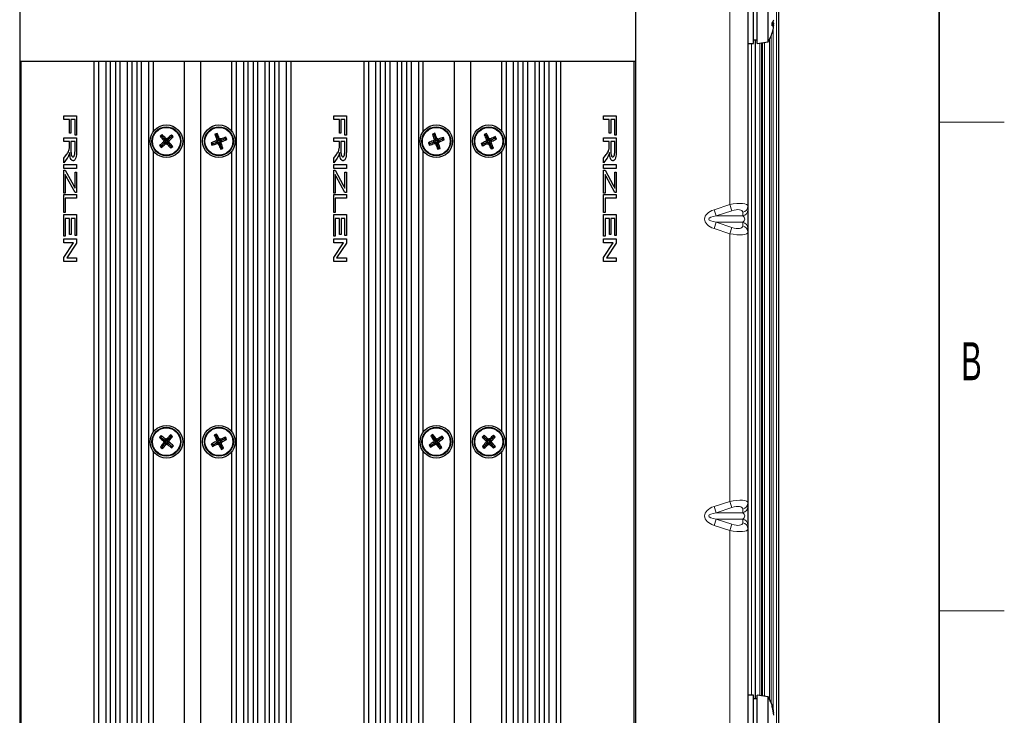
# Model space of a CAD drawing. Header units: millimetres. Extents: x 5 to 418, y 2 to 292.
# Tile 60 of 61: x 323 to 414, y 183 to 247. Entities that reach past the tile are written whole.
import ezdxf

# ---------------------------------------------------------------- set-up
doc = ezdxf.new("R2010")
doc.units = ezdxf.units.MM
doc.layers.add('SLD-0', color=7, linetype='Continuous')
doc.styles.add('SLDTEXTSTYLE1', font='TXT', dxfattribs={"width": 0.605})

msp = doc.modelspace()

# ---------------------------------------------------------------- linework, layer by layer
at = {"color": 7, "linetype": 'Continuous', "lineweight": 18}
for p, q in [((388.737, 261.1695), (388.737, 229.6801)), ((393.05, 95.1896), (393.05, 251.8361)), ((393.2166, 251.8361), (393.2166, 95.1896)), ((392.7285, 246.5489), (392.7285, 246.4567)), ((392.7285, 245.7914), (392.7285, 183.2157)), ((391.9214, 244.6113), (391.9214, 184.3943)), ((392.386, 184.1401), (392.386, 244.8655)), ((392.5525, 245.2166), (392.5525, 183.789)), ((392.5621, 183.765), (392.5621, 245.2406)), ((390.737, 184.5028), (390.737, 244.5028)), ((391.5034, 184.464), (391.5034, 244.5416)), ((391.6701, 244.5694), (391.6701, 184.4362)), ((391.737, 184.425), (391.737, 244.5806)), ((391.7372, 244.5806), (391.7372, 184.425)), ((391.755, 184.422), (391.755, 244.5836)), ((387.2936, 229.2022), (388.737, 229.6801)), ((388.9282, 229.1028), (388.737, 229.6801)), ((387.4848, 228.6248), (387.2936, 229.2022)), ((388.9282, 229.1028), (387.4848, 228.6248)), ((387.4848, 228.6248), (389.9282, 228.6248)), ((389.9282, 228.6248), (389.9282, 228.961)), ((387.2936, 227.4701), (387.4848, 228.0475)), ((388.737, 226.9921), (387.2936, 227.4701)), ((387.4848, 228.0475), (388.9282, 227.5695)), ((387.4848, 228.0475), (389.9282, 228.0475)), ((388.737, 226.9921), (388.9282, 227.5695)), ((389.9282, 227.7112), (389.9282, 228.0475)), ((388.737, 226.9921), (388.737, 202.3468)), ((387.2936, 201.8688), (388.737, 202.3468)), ((388.9282, 201.7695), (388.737, 202.3468)), ((387.4848, 201.2915), (387.2936, 201.8688)), ((388.9282, 201.7695), (387.4848, 201.2915)), ((387.4848, 201.2915), (389.9282, 201.2915)), ((389.9282, 201.2915), (389.9282, 201.6277)), ((387.2936, 200.1368), (387.4848, 200.7141)), ((387.4848, 200.7141), (388.9282, 200.2361)), ((387.4848, 200.7141), (389.9282, 200.7141)), ((388.737, 199.6588), (388.9282, 200.2361)), ((389.9282, 200.3779), (389.9282, 200.7141)), ((388.737, 199.6588), (387.2936, 200.1368)), ((388.737, 199.6588), (388.737, 175.0135))]:
    msp.add_line(p, q, dxfattribs=at)
at = {"color": 7, "linetype": 'Continuous', "lineweight": 25}
for p, q in [((390.4037, 261.1695), (390.4037, 229.5384)), ((323.4037, 260.5028), (323.4037, 86.8361)), ((380.0704, 260.5028), (380.0704, 86.8361)), ((393.237, 251.8361), (393.237, 95.1692)), ((390.937, 246.0675), (390.937, 248.5028)), ((391.2704, 246.0675), (391.2704, 248.5028)), ((392.2704, 246.1038), (392.2704, 248.3361)), ((390.937, 244.5028), (390.937, 246.0675)), ((391.2704, 244.5028), (391.2704, 246.0675)), ((392.2704, 244.6695), (392.2704, 246.1038)), ((392.6367, 246.324), (392.784, 246.3062)), ((392.6367, 246.2213), (392.784, 246.1934)), ((390.937, 244.8361), (391.2704, 244.8361)), ((391.0704, 244.8361), (391.0704, 184.1695)), ((391.2704, 244.5028), (392.2704, 244.6695)), ((390.4037, 244.5028), (390.937, 244.5028)), ((380.0704, 242.8361), (323.4037, 242.8361)), ((323.537, 116.0028), (323.537, 242.8361)), ((330.2704, 116.0028), (330.2704, 242.8361)), ((330.6878, 117.0028), (330.6878, 242.8361)), ((331.3544, 117.0028), (331.3544, 242.8361)), ((331.7718, 116.0028), (331.7718, 242.8361)), ((332.237, 116.0028), (332.237, 242.8361)), ((332.6544, 117.0028), (332.6544, 242.8361)), ((333.3211, 117.0028), (333.3211, 242.8361)), ((333.7385, 116.0028), (333.7385, 242.8361)), ((334.2037, 116.0028), (334.2037, 242.8361)), ((334.6211, 117.0028), (334.6211, 242.8361)), ((335.2878, 117.0028), (335.2878, 242.8361)), ((335.7051, 236.4047), (335.7051, 242.8361)), ((338.5704, 116.0028), (338.5704, 242.8361)), ((340.0704, 116.0028), (340.0704, 242.8361)), ((342.9356, 236.4047), (342.9356, 242.8361)), ((343.353, 117.0028), (343.353, 242.8361)), ((344.0197, 117.0028), (344.0197, 242.8361)), ((344.437, 116.0028), (344.437, 242.8361)), ((344.9023, 116.0028), (344.9023, 242.8361)), ((345.3197, 117.0028), (345.3197, 242.8361)), ((345.9863, 117.0028), (345.9863, 242.8361)), ((346.4037, 116.0028), (346.4037, 242.8361)), ((346.8689, 116.0028), (346.8689, 242.8361)), ((347.2863, 117.0028), (347.2863, 242.8361)), ((347.953, 117.0028), (347.953, 242.8361)), ((348.3704, 116.0028), (348.3704, 242.8361)), ((355.1037, 116.0028), (355.1037, 242.8361)), ((355.5211, 117.0028), (355.5211, 242.8361)), ((356.1878, 117.0028), (356.1878, 242.8361)), ((356.6051, 116.0028), (356.6051, 242.8361)), ((357.0704, 116.0028), (357.0704, 242.8361)), ((357.4878, 117.0028), (357.4878, 242.8361)), ((358.1544, 117.0028), (358.1544, 242.8361)), ((358.5718, 116.0028), (358.5718, 242.8361)), ((359.037, 116.0028), (359.037, 242.8361)), ((359.4544, 117.0028), (359.4544, 242.8361)), ((360.1211, 117.0028), (360.1211, 242.8361)), ((360.5385, 236.4047), (360.5385, 242.8361)), ((363.4037, 116.0028), (363.4037, 242.8361)), ((364.9037, 116.0028), (364.9037, 242.8361)), ((367.7689, 236.4047), (367.7689, 242.8361)), ((368.1863, 117.0028), (368.1863, 242.8361)), ((368.853, 117.0028), (368.853, 242.8361)), ((369.2704, 116.0028), (369.2704, 242.8361)), ((369.7356, 116.0028), (369.7356, 242.8361)), ((370.153, 117.0028), (370.153, 242.8361)), ((370.8197, 117.0028), (370.8197, 242.8361)), ((371.237, 116.0028), (371.237, 242.8361)), ((371.7023, 116.0028), (371.7023, 242.8361)), ((372.1197, 117.0028), (372.1197, 242.8361)), ((372.7863, 117.0028), (372.7863, 242.8361)), ((373.2037, 116.0028), (373.2037, 242.8361)), ((379.937, 116.0028), (379.937, 242.8361)), ((327.4616, 237.8585), (328.6282, 237.8585)), ((327.4616, 237.4995), (327.4616, 237.8585)), ((327.9851, 237.4995), (327.4616, 237.4995)), ((327.9851, 236.258), (327.9851, 237.4995)), ((328.1197, 237.4995), (328.1197, 236.258)), ((328.4936, 237.4995), (328.1197, 237.4995)), ((328.4936, 236.0636), (328.4936, 237.4995)), ((328.6282, 237.8585), (328.6282, 236.0636)), ((352.2949, 237.8585), (353.4616, 237.8585)), ((352.2949, 237.4995), (352.2949, 237.8585)), ((352.8184, 237.4995), (352.2949, 237.4995)), ((352.8184, 236.258), (352.8184, 237.4995)), ((352.953, 237.4995), (352.953, 236.258)), ((353.3269, 237.4995), (352.953, 237.4995)), ((353.3269, 236.0636), (353.3269, 237.4995)), ((353.4616, 237.8585), (353.4616, 236.0636)), ((377.1282, 237.8585), (378.2949, 237.8585)), ((377.1282, 237.4995), (377.1282, 237.8585)), ((377.6517, 237.4995), (377.1282, 237.4995)), ((377.6517, 236.258), (377.6517, 237.4995)), ((377.7863, 237.4995), (377.7863, 236.258)), ((378.1603, 237.4995), (377.7863, 237.4995)), ((378.1603, 236.0636), (378.1603, 237.4995)), ((378.2949, 237.8585), (378.2949, 236.0636)), ((327.4616, 235.8333), (328.6282, 235.8333)), ((327.4616, 235.4743), (327.4616, 235.8333)), ((328.1197, 236.258), (327.9851, 236.258)), ((328.6282, 236.0636), (328.4936, 236.0636)), ((328.6282, 235.8333), (328.6282, 234.6514)), ((336.4917, 235.9616), (336.3265, 235.9705)), ((336.4917, 235.9616), (336.5006, 236.1268)), ((336.4917, 235.9616), (336.7486, 235.6755)), ((336.7486, 235.6755), (336.6353, 235.6058)), ((336.7486, 235.6755), (336.8301, 235.7807)), ((336.7623, 235.6603), (336.7486, 235.6755)), ((336.7623, 235.6603), (336.822, 235.5072)), ((336.9081, 235.5846), (336.7623, 235.6603)), ((336.9081, 235.5846), (336.9163, 235.7369)), ((337.0612, 235.6442), (336.9081, 235.5846)), ((336.9855, 235.4984), (337.0612, 235.6442)), ((337.0764, 235.6579), (337.0067, 235.7712)), ((337.0612, 235.6442), (337.0764, 235.6579)), ((337.3625, 235.9148), (337.0764, 235.6579)), ((337.0764, 235.6579), (337.1816, 235.5764)), ((337.3625, 235.9148), (337.3714, 236.08)), ((337.3625, 235.9148), (337.5277, 235.906)), ((341.5156, 236.0783), (341.3644, 236.1455)), ((341.5156, 236.0783), (341.5828, 236.2295)), ((341.5156, 236.0783), (341.6537, 235.7195)), ((341.6622, 235.536), (341.5228, 235.598)), ((341.6537, 235.7195), (341.5229, 235.6947)), ((341.6537, 235.7195), (341.7673, 235.7887)), ((341.661, 235.7004), (341.6537, 235.7195)), ((341.7703, 235.5776), (341.661, 235.7004)), ((341.661, 235.7004), (341.6622, 235.536)), ((341.7703, 235.5776), (341.8322, 235.717)), ((341.9346, 235.5788), (341.7703, 235.5776)), ((341.8119, 235.4696), (341.9346, 235.5788)), ((341.9537, 235.5862), (341.9289, 235.7169)), ((341.9346, 235.5788), (341.9537, 235.5862)), ((342.3126, 235.7243), (341.9537, 235.5862)), ((341.9537, 235.5862), (342.023, 235.4725)), ((342.3126, 235.7243), (342.3797, 235.8754)), ((342.3126, 235.7243), (342.4638, 235.6571)), ((352.2949, 235.8333), (353.4616, 235.8333)), ((352.2949, 235.4743), (352.2949, 235.8333)), ((352.953, 236.258), (352.8184, 236.258)), ((353.4616, 236.0636), (353.3269, 236.0636)), ((353.4616, 235.8333), (353.4616, 234.6514)), ((361.5332, 236.0848), (361.3841, 236.1565)), ((361.6633, 235.5383), (361.5258, 235.6044)), ((361.6603, 235.7219), (361.5288, 235.7011)), ((361.5332, 236.0848), (361.6049, 236.2339)), ((361.5332, 236.0848), (361.6603, 235.7219)), ((361.6603, 235.7219), (361.776, 235.7877)), ((361.6671, 235.7026), (361.6603, 235.7219)), ((361.6671, 235.7026), (361.6633, 235.5383)), ((361.7725, 235.5766), (361.6671, 235.7026)), ((361.7725, 235.5766), (361.8387, 235.714)), ((361.9368, 235.5728), (361.7725, 235.5766)), ((361.8108, 235.4673), (361.9368, 235.5728)), ((361.9561, 235.5795), (361.9353, 235.711)), ((361.9368, 235.5728), (361.9561, 235.5795)), ((362.319, 235.7067), (361.9561, 235.5795)), ((361.9561, 235.5795), (362.0219, 235.4638)), ((362.319, 235.7067), (362.3908, 235.8557)), ((362.319, 235.7067), (362.4681, 235.6349)), ((366.298, 236.0561), (366.1414, 236.1094)), ((366.298, 236.0561), (366.3513, 236.2127)), ((366.298, 236.0561), (366.4679, 235.7111)), ((366.4679, 235.7111), (366.3399, 235.6746)), ((366.4929, 235.5292), (366.3485, 235.5783)), ((366.4679, 235.7111), (366.5748, 235.7903)), ((366.4769, 235.6927), (366.4679, 235.7111)), ((366.5968, 235.5803), (366.4769, 235.6927)), ((366.4769, 235.6927), (366.4929, 235.5292)), ((366.5968, 235.5803), (366.6459, 235.7247)), ((366.7603, 235.5963), (366.5968, 235.5803)), ((366.6479, 235.4764), (366.7603, 235.5963)), ((366.7787, 235.6053), (366.7422, 235.7333)), ((366.7603, 235.5963), (366.7787, 235.6053)), ((367.1237, 235.7751), (366.7787, 235.6053)), ((366.7787, 235.6053), (366.8579, 235.4984)), ((367.1237, 235.7751), (367.1769, 235.9317)), ((367.1237, 235.7751), (367.2803, 235.7218)), ((377.1282, 235.8333), (378.2949, 235.8333)), ((377.1282, 235.4743), (377.1282, 235.8333)), ((377.7863, 236.258), (377.6517, 236.258)), ((378.2949, 236.0636), (378.1603, 236.0636)), ((378.2949, 235.8333), (378.2949, 234.6514)), ((327.9851, 235.4743), (327.4616, 235.4743)), ((327.9851, 235.0683), (327.9851, 235.4743)), ((328.1197, 235.4743), (328.1197, 234.7218)), ((328.4936, 235.4743), (328.1197, 235.4743)), ((328.4936, 234.6369), (328.4936, 235.4743)), ((336.4449, 235.0908), (336.2797, 235.0996)), ((336.4449, 235.0908), (336.436, 234.9256)), ((336.4449, 235.0908), (336.731, 235.3477)), ((336.731, 235.3477), (336.6258, 235.4292)), ((336.822, 235.5072), (336.6696, 235.5154)), ((336.7462, 235.3614), (336.731, 235.3477)), ((336.731, 235.3477), (336.8007, 235.2343)), ((336.822, 235.5072), (336.7462, 235.3614)), ((336.7462, 235.3614), (336.8993, 235.421)), ((336.8993, 235.421), (336.8911, 235.2687)), ((336.8993, 235.421), (337.0451, 235.3453)), ((337.0588, 235.3301), (336.9773, 235.2249)), ((336.9855, 235.4984), (337.1378, 235.4902)), ((337.0451, 235.3453), (336.9855, 235.4984)), ((337.0451, 235.3453), (337.0588, 235.3301)), ((337.0588, 235.3301), (337.1722, 235.3998)), ((337.3157, 235.044), (337.0588, 235.3301)), ((337.3157, 235.044), (337.3069, 234.8788)), ((337.3157, 235.044), (337.4809, 235.0351)), ((341.1615, 235.2813), (341.0103, 235.3485)), ((341.1615, 235.2813), (341.0943, 235.1302)), ((341.1615, 235.2813), (341.5204, 235.4194)), ((341.5204, 235.4194), (341.4511, 235.5331)), ((341.5395, 235.4268), (341.5204, 235.4194)), ((341.5204, 235.4194), (341.5452, 235.2887)), ((341.6622, 235.536), (341.5395, 235.4268)), ((341.5395, 235.4268), (341.7038, 235.428)), ((341.7038, 235.428), (341.6419, 235.2886)), ((341.7038, 235.428), (341.8131, 235.3052)), ((341.8204, 235.2861), (341.7068, 235.2169)), ((341.8131, 235.3052), (341.8119, 235.4696)), ((341.8119, 235.4696), (341.9513, 235.4076)), ((341.8131, 235.3052), (341.8204, 235.2861)), ((341.8204, 235.2861), (341.9512, 235.3109)), ((341.9585, 234.9273), (341.8204, 235.2861)), ((341.9585, 234.9273), (341.8913, 234.7761)), ((341.9585, 234.9273), (342.1097, 234.8601)), ((352.8184, 235.4743), (352.2949, 235.4743)), ((352.8184, 235.0683), (352.8184, 235.4743)), ((352.953, 235.4743), (352.953, 234.7218)), ((353.3269, 235.4743), (352.953, 235.4743)), ((353.3269, 234.6369), (353.3269, 235.4743)), ((361.1551, 235.2989), (361.006, 235.3707)), ((361.1551, 235.2989), (361.0833, 235.1499)), ((361.1551, 235.2989), (361.518, 235.426)), ((361.518, 235.426), (361.4522, 235.5417)), ((361.5373, 235.4328), (361.518, 235.426)), ((361.518, 235.426), (361.5388, 235.2946)), ((361.6633, 235.5383), (361.5373, 235.4328)), ((361.5373, 235.4328), (361.7015, 235.429)), ((361.7015, 235.429), (361.6354, 235.2916)), ((361.8138, 235.2837), (361.6981, 235.2179)), ((361.7015, 235.429), (361.807, 235.303)), ((361.807, 235.303), (361.8108, 235.4673)), ((361.807, 235.303), (361.8138, 235.2837)), ((361.8108, 235.4673), (361.9483, 235.4012)), ((361.8138, 235.2837), (361.9452, 235.3045)), ((361.9409, 234.9208), (361.8138, 235.2837)), ((361.9409, 234.9208), (361.8692, 234.7717)), ((361.9409, 234.9208), (362.09, 234.8491)), ((366.0171, 235.2305), (365.8605, 235.2838)), ((366.0171, 235.2305), (365.9638, 235.0739)), ((366.0171, 235.2305), (366.3621, 235.4003)), ((366.3621, 235.4003), (366.2829, 235.5072)), ((366.3805, 235.4093), (366.3621, 235.4003)), ((366.3621, 235.4003), (366.3985, 235.2723)), ((366.4929, 235.5292), (366.3805, 235.4093)), ((366.3805, 235.4093), (366.544, 235.4253)), ((366.544, 235.4253), (366.4949, 235.2809)), ((366.544, 235.4253), (366.6639, 235.3129)), ((366.6729, 235.2945), (366.5659, 235.2153)), ((366.6479, 235.4764), (366.7923, 235.4273)), ((366.6639, 235.3129), (366.6479, 235.4764)), ((366.6639, 235.3129), (366.6729, 235.2945)), ((366.6729, 235.2945), (366.8009, 235.331)), ((366.8427, 234.9495), (366.6729, 235.2945)), ((366.8427, 234.9495), (366.7894, 234.7929)), ((366.8427, 234.9495), (366.9993, 234.8962)), ((377.6517, 235.4743), (377.1282, 235.4743)), ((377.6517, 235.0683), (377.6517, 235.4743)), ((377.7863, 235.4743), (377.7863, 234.7218)), ((378.1603, 235.4743), (377.7863, 235.4743)), ((378.1603, 234.6369), (378.1603, 235.4743)), ((327.4616, 233.9332), (327.7079, 234.2833)), ((327.7836, 233.9608), (327.4616, 233.5107)), ((327.4616, 233.5107), (327.4616, 233.9332)), ((335.7051, 208.738), (335.7051, 234.6009)), ((342.9356, 208.738), (342.9356, 234.6009)), ((352.2949, 233.9332), (352.5412, 234.2833)), ((352.6169, 233.9608), (352.2949, 233.5107)), ((352.2949, 233.5107), (352.2949, 233.9332)), ((360.5385, 208.738), (360.5385, 234.6009)), ((367.7689, 208.738), (367.7689, 234.6009)), ((377.1282, 233.9332), (377.3746, 234.2833)), ((377.4503, 233.9608), (377.1282, 233.5107)), ((377.1282, 233.5107), (377.1282, 233.9332)), ((327.4616, 233.3593), (328.6282, 233.3593)), ((327.4616, 233.0004), (327.4616, 233.3593)), ((328.6282, 233.0004), (327.4616, 233.0004)), ((328.6282, 233.3593), (328.6282, 233.0004)), ((352.2949, 233.3593), (353.4616, 233.3593)), ((352.2949, 233.0004), (352.2949, 233.3593)), ((353.4616, 233.0004), (352.2949, 233.0004)), ((353.4616, 233.3593), (353.4616, 233.0004)), ((377.1282, 233.3593), (378.2949, 233.3593)), ((377.1282, 233.0004), (377.1282, 233.3593)), ((378.2949, 233.0004), (377.1282, 233.0004)), ((378.2949, 233.3593), (378.2949, 233.0004)), ((327.4616, 232.8298), (327.6018, 232.8298)), ((327.4616, 230.7209), (327.4616, 232.8298)), ((327.5962, 232.429), (327.5962, 230.7209)), ((327.685, 232.2657), (327.5962, 232.429)), ((327.6018, 232.8298), (328.345, 231.4645)), ((328.4936, 230.7807), (327.685, 232.2657)), ((328.4936, 232.6653), (328.6282, 232.6653)), ((328.4936, 231.1913), (328.4936, 232.6653)), ((328.6282, 232.6653), (328.6282, 230.7807)), ((352.2949, 232.8298), (352.4351, 232.8298)), ((352.2949, 230.7209), (352.2949, 232.8298)), ((352.4295, 232.429), (352.4295, 230.7209)), ((352.5183, 232.2657), (352.4295, 232.429)), ((352.4351, 232.8298), (353.1783, 231.4645)), ((353.3269, 230.7807), (352.5183, 232.2657)), ((353.3269, 232.6653), (353.4616, 232.6653)), ((353.3269, 231.1913), (353.3269, 232.6653)), ((353.4616, 232.6653), (353.4616, 230.7807)), ((377.1282, 232.8298), (377.2685, 232.8298)), ((377.1282, 230.7209), (377.1282, 232.8298)), ((377.2628, 232.429), (377.2628, 230.7209)), ((377.3517, 232.2657), (377.2628, 232.429)), ((377.2685, 232.8298), (378.0116, 231.4645)), ((378.1603, 230.7807), (377.3517, 232.2657)), ((378.1603, 232.6653), (378.2949, 232.6653)), ((378.1603, 231.1913), (378.1603, 232.6653)), ((378.2949, 232.6653), (378.2949, 230.7807)), ((327.5962, 230.7209), (327.4616, 230.7209)), ((327.4616, 230.6102), (328.6282, 230.6102)), ((327.4616, 228.935), (327.4616, 230.6102)), ((327.5962, 230.2512), (327.5962, 228.935)), ((328.6282, 230.2512), (327.5962, 230.2512)), ((328.6282, 230.7807), (328.4936, 230.7807)), ((328.6282, 230.6102), (328.6282, 230.2512)), ((352.4295, 230.7209), (352.2949, 230.7209)), ((352.2949, 230.6102), (353.4616, 230.6102)), ((352.2949, 228.935), (352.2949, 230.6102)), ((352.4295, 230.2512), (352.4295, 228.935)), ((353.4616, 230.2512), (352.4295, 230.2512)), ((353.4616, 230.7807), (353.3269, 230.7807)), ((353.4616, 230.6102), (353.4616, 230.2512)), ((377.2628, 230.7209), (377.1282, 230.7209)), ((377.1282, 230.6102), (378.2949, 230.6102)), ((377.1282, 228.935), (377.1282, 230.6102)), ((377.2628, 230.2512), (377.2628, 228.935)), ((378.2949, 230.2512), (377.2628, 230.2512)), ((378.2949, 230.7807), (378.1603, 230.7807)), ((378.2949, 230.6102), (378.2949, 230.2512)), ((390.4037, 229.5384), (390.4037, 229.2022)), ((327.5962, 228.935), (327.4616, 228.935)), ((327.4616, 228.7495), (328.6282, 228.7495)), ((327.4616, 226.7602), (327.4616, 228.7495)), ((327.5962, 228.3905), (327.5962, 226.7602)), ((328, 228.3905), (327.5962, 228.3905)), ((328, 226.9247), (328, 228.3905)), ((328.1346, 228.3905), (328.1346, 226.9247)), ((328.4936, 228.3905), (328.1346, 228.3905)), ((328.4936, 226.82), (328.4936, 228.3905)), ((328.6282, 228.7495), (328.6282, 226.82)), ((352.4295, 228.935), (352.2949, 228.935)), ((352.2949, 228.7495), (353.4616, 228.7495)), ((352.2949, 226.7602), (352.2949, 228.7495)), ((352.4295, 228.3905), (352.4295, 226.7602)), ((352.8334, 228.3905), (352.4295, 228.3905)), ((352.8334, 226.9247), (352.8334, 228.3905)), ((352.968, 228.3905), (352.968, 226.9247)), ((353.3269, 228.3905), (352.968, 228.3905)), ((353.3269, 226.82), (353.3269, 228.3905)), ((353.4616, 228.7495), (353.4616, 226.82)), ((377.2628, 228.935), (377.1282, 228.935)), ((377.1282, 228.7495), (378.2949, 228.7495)), ((377.1282, 226.7602), (377.1282, 228.7495)), ((377.2628, 228.3905), (377.2628, 226.7602)), ((377.6667, 228.3905), (377.2628, 228.3905)), ((377.6667, 226.9247), (377.6667, 228.3905)), ((377.8013, 228.3905), (377.8013, 226.9247)), ((378.1603, 228.3905), (377.8013, 228.3905)), ((378.1603, 226.82), (378.1603, 228.3905)), ((378.2949, 228.7495), (378.2949, 226.82)), ((390.4037, 229.2022), (390.4037, 227.4701)), ((390.4037, 227.4701), (390.4037, 227.1339)), ((327.5962, 226.7602), (327.4616, 226.7602)), ((327.4616, 226.5149), (328.6282, 226.5149)), ((327.4616, 226.1559), (327.4616, 226.5149)), ((328.1346, 226.9247), (328, 226.9247)), ((328.6282, 226.82), (328.4936, 226.82)), ((328.6282, 226.5149), (328.6282, 226.133)), ((352.4295, 226.7602), (352.2949, 226.7602)), ((352.2949, 226.5149), (353.4616, 226.5149)), ((352.2949, 226.1559), (352.2949, 226.5149)), ((352.968, 226.9247), (352.8334, 226.9247)), ((353.4616, 226.82), (353.3269, 226.82)), ((353.4616, 226.5149), (353.4616, 226.133)), ((377.2628, 226.7602), (377.1282, 226.7602)), ((377.1282, 226.5149), (378.2949, 226.5149)), ((377.1282, 226.1559), (377.1282, 226.5149)), ((377.8013, 226.9247), (377.6667, 226.9247)), ((378.2949, 226.82), (378.1603, 226.82)), ((378.2949, 226.5149), (378.2949, 226.133)), ((390.4037, 227.1339), (390.4037, 202.205)), ((327.4616, 224.8027), (328.3548, 226.1559)), ((328.3548, 226.1559), (327.4616, 226.1559)), ((328.6282, 226.133), (327.735, 224.7798)), ((352.2949, 224.8027), (353.1881, 226.1559)), ((353.1881, 226.1559), (352.2949, 226.1559)), ((353.4616, 226.133), (352.5683, 224.7798)), ((377.1282, 224.8027), (378.0215, 226.1559)), ((378.0215, 226.1559), (377.1282, 226.1559)), ((378.2949, 226.133), (377.4017, 224.7798)), ((327.4616, 224.4209), (327.4616, 224.8027)), ((327.735, 224.7798), (328.6282, 224.7798)), ((328.6282, 224.7798), (328.6282, 224.4209)), ((352.2949, 224.4209), (352.2949, 224.8027)), ((352.5683, 224.7798), (353.4616, 224.7798)), ((353.4616, 224.7798), (353.4616, 224.4209)), ((377.1282, 224.4209), (377.1282, 224.8027)), ((377.4017, 224.7798), (378.2949, 224.7798)), ((378.2949, 224.7798), (378.2949, 224.4209)), ((328.6282, 224.4209), (327.4616, 224.4209)), ((353.4616, 224.4209), (352.2949, 224.4209)), ((378.2949, 224.4209), (377.1282, 224.4209)), ((336.4295, 208.2303), (336.4143, 208.3951)), ((337.2979, 208.3104), (337.2827, 208.4751)), ((341.4647, 208.3894), (341.3081, 208.4427)), ((341.4647, 208.3894), (341.518, 208.546)), ((341.4647, 208.3894), (341.6345, 208.0444)), ((361.3872, 208.3439), (361.2245, 208.3739)), ((361.3872, 208.3439), (361.4171, 208.5066)), ((366.1295, 208.2673), (366.1276, 208.4327)), ((367.0015, 208.277), (366.9997, 208.4424)), ((336.4295, 208.2303), (336.2648, 208.2151)), ((336.4295, 208.2303), (336.7252, 207.9845)), ((336.5095, 207.3619), (336.7553, 207.6576)), ((336.7252, 207.9845), (336.6232, 207.8991)), ((336.7553, 207.6576), (336.6394, 207.723)), ((336.8222, 207.8286), (336.6703, 207.8146)), ((336.7252, 207.9845), (336.7906, 208.1004)), ((336.7409, 207.9714), (336.7252, 207.9845)), ((336.8962, 207.9177), (336.7409, 207.9714)), ((336.7409, 207.9714), (336.8222, 207.8286)), ((336.7684, 207.6733), (336.7553, 207.6576)), ((336.7553, 207.6576), (336.8408, 207.5556)), ((336.8222, 207.8286), (336.7684, 207.6733)), ((336.7684, 207.6733), (336.9112, 207.7546)), ((336.8962, 207.9177), (336.8822, 208.0696)), ((337.039, 207.9989), (336.8962, 207.9177)), ((336.9112, 207.7546), (336.9252, 207.6027)), ((336.9112, 207.7546), (337.0665, 207.7008)), ((337.0521, 208.0146), (336.9666, 208.1167)), ((336.9852, 207.8436), (337.039, 207.9989)), ((336.9852, 207.8436), (337.1371, 207.8576)), ((337.0665, 207.7008), (336.9852, 207.8436)), ((337.0822, 207.6877), (337.0169, 207.5718)), ((337.039, 207.9989), (337.0521, 208.0146)), ((337.2979, 208.3104), (337.0521, 208.0146)), ((337.0521, 208.0146), (337.168, 207.9493)), ((337.0665, 207.7008), (337.0822, 207.6877)), ((337.0822, 207.6877), (337.1843, 207.7732)), ((337.3779, 207.4419), (337.0822, 207.6877)), ((337.2979, 208.3104), (337.4626, 208.3255)), ((341.1838, 207.5638), (341.0272, 207.6171)), ((341.1838, 207.5638), (341.1305, 207.4072)), ((341.1838, 207.5638), (341.5288, 207.7336)), ((341.5288, 207.7336), (341.4496, 207.8406)), ((341.6345, 208.0444), (341.5065, 208.008)), ((341.6595, 207.8625), (341.5151, 207.9116)), ((341.5471, 207.7426), (341.5288, 207.7336)), ((341.5288, 207.7336), (341.5652, 207.6056)), ((341.6595, 207.8625), (341.5471, 207.7426)), ((341.5471, 207.7426), (341.7107, 207.7586)), ((341.6345, 208.0444), (341.7415, 208.1236)), ((341.6436, 208.0261), (341.6345, 208.0444)), ((341.7634, 207.9136), (341.6436, 208.0261)), ((341.6436, 208.0261), (341.6595, 207.8625)), ((341.7107, 207.7586), (341.6615, 207.6142)), ((341.7107, 207.7586), (341.8305, 207.6462)), ((341.8396, 207.6278), (341.7326, 207.5486)), ((341.7634, 207.9136), (341.8126, 208.058)), ((341.927, 207.9296), (341.7634, 207.9136)), ((341.8146, 207.8098), (341.927, 207.9296)), ((341.8305, 207.6462), (341.8146, 207.8098)), ((341.8146, 207.8098), (341.959, 207.7606)), ((341.8305, 207.6462), (341.8396, 207.6278)), ((341.8396, 207.6278), (341.9676, 207.6643)), ((342.0094, 207.2829), (341.8396, 207.6278)), ((341.9453, 207.9386), (341.9089, 208.0666)), ((341.927, 207.9296), (341.9453, 207.9386)), ((342.2903, 208.1085), (341.9453, 207.9386)), ((341.9453, 207.9386), (342.0245, 207.8317)), ((342.2903, 208.1085), (342.3436, 208.2651)), ((342.2903, 208.1085), (342.4469, 208.0552)), ((361.2292, 207.4863), (361.0665, 207.5162)), ((361.2292, 207.4863), (361.1993, 207.3236)), ((361.2292, 207.4863), (361.5459, 207.7044)), ((361.3872, 208.3439), (361.6053, 208.0273)), ((361.5459, 207.7044), (361.452, 207.7987)), ((361.6053, 208.0273), (361.484, 207.9726)), ((361.6565, 207.851), (361.5065, 207.8786)), ((361.5627, 207.716), (361.5459, 207.7044)), ((361.5459, 207.7044), (361.6005, 207.5831)), ((361.6565, 207.851), (361.5627, 207.716)), ((361.5627, 207.716), (361.7222, 207.7556)), ((361.6053, 208.0273), (361.6996, 208.1212)), ((361.6169, 208.0104), (361.6053, 208.0273)), ((361.6169, 208.0104), (361.6565, 207.851)), ((361.7519, 207.9166), (361.6169, 208.0104)), ((361.7222, 207.7556), (361.6946, 207.6056)), ((361.7222, 207.7556), (361.8571, 207.6618)), ((361.7519, 207.9166), (361.7795, 208.0667)), ((361.9114, 207.9562), (361.7519, 207.9166)), ((361.8688, 207.645), (361.7745, 207.5511)), ((361.8176, 207.8213), (361.9114, 207.9562)), ((361.8571, 207.6618), (361.8176, 207.8213)), ((361.8176, 207.8213), (361.9676, 207.7937)), ((361.8571, 207.6618), (361.8688, 207.645)), ((361.8688, 207.645), (361.9901, 207.6996)), ((362.0869, 207.3283), (361.8688, 207.645)), ((361.9282, 207.9678), (361.8735, 208.0892)), ((361.9114, 207.9562), (361.9282, 207.9678)), ((362.2448, 208.186), (361.9282, 207.9678)), ((361.9282, 207.9678), (362.0221, 207.8735)), ((362.2448, 208.186), (362.2748, 208.3487)), ((362.2448, 208.186), (362.4075, 208.156)), ((366.1295, 208.2673), (365.9641, 208.2654)), ((366.1295, 208.2673), (366.4044, 207.9984)), ((366.1392, 207.3952), (366.4081, 207.6702)), ((366.4044, 207.9984), (366.2958, 207.9215)), ((366.4081, 207.6702), (366.2978, 207.7447)), ((366.4885, 207.8352), (366.336, 207.8335)), ((366.4044, 207.9984), (366.4789, 208.1087)), ((366.419, 207.9841), (366.4044, 207.9984)), ((366.4224, 207.6848), (366.4081, 207.6702)), ((366.4081, 207.6702), (366.485, 207.5616)), ((366.419, 207.9841), (366.4885, 207.8352)), ((366.5695, 207.918), (366.419, 207.9841)), ((366.4885, 207.8352), (366.4224, 207.6848)), ((366.4224, 207.6848), (366.5713, 207.7543)), ((366.5695, 207.918), (366.5678, 208.0705)), ((366.7184, 207.9875), (366.5695, 207.918)), ((366.5713, 207.7543), (366.573, 207.6017)), ((366.5713, 207.7543), (366.7217, 207.6881)), ((366.6522, 207.837), (366.7184, 207.9875)), ((366.6522, 207.837), (366.8048, 207.8388)), ((366.7217, 207.6881), (366.6522, 207.837)), ((366.7327, 208.0021), (366.6557, 208.1107)), ((366.7364, 207.6738), (366.6618, 207.5636)), ((366.7184, 207.9875), (366.7327, 208.0021)), ((366.7217, 207.6881), (366.7364, 207.6738)), ((367.0015, 208.277), (366.7327, 208.0021)), ((366.7327, 208.0021), (366.843, 207.9276)), ((366.7364, 207.6738), (366.8449, 207.7508)), ((367.0113, 207.405), (366.7364, 207.6738)), ((367.0015, 208.277), (367.1669, 208.2789)), ((335.7051, 181.0714), (335.7051, 206.9342)), ((336.5095, 207.3619), (336.3448, 207.3467)), ((336.5095, 207.3619), (336.5247, 207.1972)), ((337.3779, 207.4419), (337.5427, 207.4571)), ((337.3779, 207.4419), (337.3931, 207.2772)), ((342.0094, 207.2829), (341.9561, 207.1262)), ((342.0094, 207.2829), (342.166, 207.2296)), ((342.9356, 181.0714), (342.9356, 206.9342)), ((360.5385, 181.0714), (360.5385, 206.9342)), ((362.0869, 207.3283), (362.057, 207.1656)), ((362.0869, 207.3283), (362.2496, 207.2984)), ((366.1392, 207.3952), (365.9738, 207.3934)), ((366.1392, 207.3952), (366.1411, 207.2298)), ((367.0113, 207.405), (367.1767, 207.4068)), ((367.0113, 207.405), (367.0131, 207.2396)), ((367.7689, 181.0714), (367.7689, 206.9342)), ((390.4037, 202.205), (390.4037, 201.8688)), ((390.4037, 201.8688), (390.4037, 200.1368)), ((390.4037, 200.1368), (390.4037, 199.8006)), ((390.4037, 199.8006), (390.4037, 174.8717)), ((390.937, 184.5028), (390.4037, 184.5028)), ((390.937, 181.7352), (390.937, 184.5028)), ((391.2704, 184.1695), (390.937, 184.1695)), ((392.2704, 184.3361), (391.2704, 184.5028)), ((391.2704, 181.7352), (391.2704, 184.5028)), ((392.2704, 181.7991), (392.2704, 184.3361)), ((392.7647, 182.8376), (392.784, 182.8417))]:
    msp.add_line(p, q, dxfattribs=at)
at = {"color": 7, "linetype": 'Continuous', "lineweight": 25, "flags": 128}
for points in [[(392.7748, 246.1951), (392.7757, 246.2046), (392.784, 246.3062)], [(328.345, 231.4645), (328.4282, 231.3115), (328.4936, 231.1913)], [(353.1783, 231.4645), (353.2615, 231.3115), (353.3269, 231.1913)], [(378.0116, 231.4645), (378.0949, 231.3115), (378.1603, 231.1913)]]:
    msp.add_lwpolyline(points, dxfattribs=at)
at = {"color": 7, "linetype": 'Continuous', "lineweight": 25}
for centre, radius in [((336.9037, 235.5028), 1.5), ((336.9037, 235.5028), 1.3333), ((336.9037, 235.5028), 1.2833), ((341.737, 235.5028), 1.5), ((341.737, 235.5028), 1.3333), ((341.737, 235.5028), 1.2833), ((361.737, 235.5028), 1.5), ((361.737, 235.5028), 1.3333), ((361.737, 235.5028), 1.2833), ((366.5704, 235.5028), 1.5), ((366.5704, 235.5028), 1.3333), ((366.5704, 235.5028), 1.2833), ((336.9037, 207.8361), 1.5), ((341.737, 207.8361), 1.5), ((361.737, 207.8361), 1.5), ((366.5704, 207.8361), 1.5), ((336.9037, 207.8361), 1.3333), ((336.9037, 207.8361), 1.2833), ((341.737, 207.8361), 1.3333), ((341.737, 207.8361), 1.2833), ((361.737, 207.8361), 1.3333), ((361.737, 207.8361), 1.2833), ((366.5704, 207.8361), 1.3333), ((366.5704, 207.8361), 1.2833)]:
    msp.add_circle(centre, radius, dxfattribs=at)
for centre, radius, start, end in [((392.1319, 246.8537), 0.6701, 318.566587, 346.686919), ((392.2138, 246.1828), 0.5834, 12.214873, 33.268952), ((389.386, 246.5028), 3.4177, 327.559613, 345.958409), ((389.3629, 246.2735), 3.2742, 357.606924, 2.393076), ((392.6273, 246.3817), 0.245, 271.635261, 309.76212), ((389.7823, 246.4028), 3.009, 345.974717, 356.009118), ((347.9047, 223.2528), 17.1987, 131.53536, 132.314753), ((348.8998, 246.302), 16.2736, 219.410043, 221.092599), ((324.8815, 224.7326), 16.2736, 42.757514, 44.44007), ((352.8579, 241.7226), 17.3375, 200.659121, 200.978698), ((329.0106, 220.3068), 17.3375, 62.871415, 63.190992), ((343.1235, 219.5486), 17.3375, 110.659121, 110.978698), ((347.7029, 223.5067), 16.2736, 129.410043, 131.092599), ((321.7077, 243.3959), 17.3375, 332.871415, 333.190992), ((326.1336, 247.525), 16.2736, 312.757514, 314.44007), ((324.6537, 224.5018), 17.1987, 41.53536, 42.314753), ((347.6498, 220.1365), 17.1987, 110.656264, 111.435657), ((356.7942, 241.3175), 16.2736, 198.530947, 200.213503), ((353.1221, 222.7121), 17.3375, 131.992319, 132.311896), ((358.8603, 235.6281), 17.3375, 179.780025, 180.099602), ((326.6658, 229.7246), 16.2736, 21.878418, 23.560974), ((328.9464, 224.1177), 17.3375, 41.992319, 42.311896), ((341.8624, 218.3795), 17.3375, 89.780025, 90.099602), ((347.5518, 220.4456), 16.2736, 108.530947, 110.213503), ((335.9588, 250.574), 16.2736, 291.878418, 293.560974), ((326.3707, 229.5901), 17.1987, 20.656264, 21.435657), ((367.1803, 219.9639), 17.1987, 108.915495, 109.694888), ((376.9639, 240.8574), 16.2736, 196.790178, 198.472734), ((372.7283, 222.3722), 17.3375, 130.25155, 130.571127), ((378.8562, 235.1079), 17.3375, 178.039256, 178.358833), ((346.4972, 230.185), 16.2736, 20.137649, 21.820205), ((348.6064, 224.5115), 17.3375, 40.25155, 40.571127), ((361.3421, 218.3836), 17.3375, 88.039256, 88.358833), ((367.0917, 220.2759), 16.2736, 106.790178, 108.472734), ((356.4193, 250.7426), 16.2736, 290.137649, 291.820205), ((346.1982, 230.0596), 17.1987, 18.915495, 19.694888), ((373.8416, 220.7307), 17.1987, 115.817852, 116.597245), ((381.0434, 242.6485), 16.2736, 203.692535, 205.37509), ((379.06, 223.7883), 17.3375, 137.153907, 137.473484), ((383.6129, 237.1681), 17.3375, 184.941613, 185.261189), ((352.0801, 228.3921), 16.2736, 27.040006, 28.722562), ((354.8558, 223.0132), 17.3375, 47.153907, 47.473484), ((368.2357, 218.4603), 17.3375, 94.941613, 95.261189), ((373.7161, 221.0298), 16.2736, 113.692535, 115.37509), ((359.4597, 249.9931), 16.2736, 297.040006, 298.722562), ((351.7983, 228.2316), 17.1987, 25.817852, 26.597245), ((347.6739, 223.4806), 16.2736, 132.757514, 134.44007), ((349.1537, 246.5038), 17.1987, 221.53536, 222.314753), ((326.1045, 247.4989), 16.2736, 309.410043, 311.092599), ((352.0998, 227.6097), 17.3375, 152.871415, 153.190992), ((330.684, 251.457), 17.3375, 290.659121, 290.978698), ((344.7968, 250.6988), 17.3375, 242.871415, 243.190992), ((348.9259, 246.2729), 16.2736, 222.757514, 224.44007), ((320.9495, 229.283), 17.3375, 20.659121, 20.978698), ((324.9076, 224.7036), 16.2736, 39.410043, 41.092599), ((325.9027, 247.7528), 17.1987, 311.53536, 312.314753), ((347.5153, 220.4316), 16.2736, 111.878418, 113.560974), ((357.1034, 241.4155), 17.1987, 200.656264, 201.435657), ((335.9223, 250.56), 16.2736, 288.530947, 290.213503), ((341.6117, 252.626), 17.3375, 269.780025, 270.099602), ((354.5277, 246.8879), 17.3375, 221.992319, 222.311896), ((356.8083, 241.281), 16.2736, 201.878418, 203.560974), ((335.8243, 250.8691), 17.1987, 290.656264, 291.435657), ((324.6138, 235.3775), 17.3375, 359.780025, 0.099602), ((326.6798, 229.6881), 16.2736, 18.530947, 20.213503), ((330.3519, 248.2934), 17.3375, 311.992319, 312.311896), ((367.0548, 220.263), 16.2736, 110.137649, 111.820205), ((377.2759, 240.946), 17.1987, 198.915495, 199.694888), ((356.3824, 250.7297), 16.2736, 286.790178, 288.472734), ((362.132, 252.6219), 17.3375, 268.039256, 268.358833), ((374.8676, 246.4941), 17.3375, 220.25155, 220.571127), ((376.9768, 240.8205), 16.2736, 200.137649, 201.820205), ((356.2938, 251.0417), 17.1987, 288.915495, 289.694888), ((344.6179, 235.8977), 17.3375, 358.039256, 358.358833), ((346.5102, 230.1482), 16.2736, 16.790178, 18.472734), ((350.7457, 248.6334), 17.3375, 310.25155, 310.571127), ((373.6811, 221.0125), 16.2736, 117.040006, 118.722562), ((381.3425, 242.774), 17.1987, 205.817852, 206.597245), ((359.4246, 249.9758), 16.2736, 293.692535, 295.37509), ((364.9051, 252.5453), 17.3375, 274.941613, 275.261189), ((378.2849, 247.9924), 17.3375, 227.153907, 227.473484), ((381.0607, 242.6135), 16.2736, 207.040006, 208.722562), ((359.2992, 250.2749), 17.1987, 295.817852, 296.597245), ((354.0807, 247.2173), 17.3375, 317.153907, 317.473484), ((349.5278, 233.8375), 17.3375, 4.941613, 5.261189), ((352.0974, 228.357), 16.2736, 23.692535, 25.37509), ((349.5652, 197.3113), 17.1987, 139.875192, 140.654585), ((326.5708, 195.4361), 16.2736, 51.097346, 52.779902), ((349.3287, 197.5332), 16.2736, 137.749875, 139.43243), ((326.3789, 195.1747), 17.1987, 49.875192, 50.654585), ((349.0082, 193.064), 17.1987, 115.817852, 116.597245), ((356.2101, 214.9819), 16.2736, 203.692535, 205.37509), ((327.2468, 200.7254), 16.2736, 27.040006, 28.722562), ((371.0785, 194.278), 17.1987, 124.176975, 124.956368), ((375.0175, 217.01), 16.2736, 212.051658, 213.734214), ((348.4344, 198.6944), 16.2736, 35.399129, 37.081685), ((378.3421, 196.3248), 17.1987, 135.25115, 136.030543), ((355.2714, 196.3095), 16.2736, 46.473304, 48.15586), ((378.1243, 196.5651), 16.2736, 133.125833, 134.808389), ((355.0591, 196.0644), 17.1987, 45.25115, 46.030543), ((347.2066, 220.2611), 16.2736, 227.749875, 229.43243), ((349.3037, 197.5032), 16.2736, 141.097346, 142.779902), ((324.4787, 218.139), 16.2736, 317.749875, 319.43243), ((351.787, 216.3042), 17.3375, 208.998953, 209.318529), ((353.0839, 202.2306), 17.3375, 161.211247, 161.530824), ((331.2981, 191.6559), 17.3375, 71.211247, 71.530824), ((328.4357, 222.7195), 17.3375, 298.998953, 299.318529), ((345.3718, 192.9528), 17.3375, 118.998953, 119.318529), ((342.5093, 224.0163), 17.3375, 251.211247, 251.530824), ((347.2367, 220.2361), 16.2736, 231.097346, 232.779902), ((320.7235, 213.4417), 17.3375, 341.211247, 341.530824), ((322.0204, 199.3681), 17.3375, 28.998953, 29.318529), ((324.5037, 218.1691), 16.2736, 321.097346, 322.779902), ((326.6008, 195.4111), 16.2736, 47.749875, 49.43243), ((348.8477, 193.3459), 16.2736, 117.040006, 118.722562), ((356.5091, 215.1073), 17.1987, 205.817852, 206.597245), ((334.5913, 222.3091), 16.2736, 293.692535, 295.37509), ((354.2267, 196.1216), 17.3375, 137.153907, 137.473484), ((358.7796, 209.5014), 17.3375, 184.941613, 185.261189), ((340.0717, 224.8787), 17.3375, 274.941613, 275.261189), ((353.4516, 220.3258), 17.3375, 227.153907, 227.473484), ((356.2273, 214.9468), 16.2736, 207.040006, 208.722562), ((330.0225, 195.3465), 17.3375, 47.153907, 47.473484), ((343.4023, 190.7936), 17.3375, 94.941613, 95.261189), ((348.8828, 193.3631), 16.2736, 113.692535, 115.37509), ((329.2474, 219.5507), 17.3375, 317.153907, 317.473484), ((324.6945, 206.1708), 17.3375, 4.941613, 5.261189), ((327.264, 200.6904), 16.2736, 23.692535, 25.37509), ((334.6264, 222.3264), 16.2736, 297.040006, 298.722562), ((326.965, 200.5649), 17.1987, 25.817852, 26.597245), ((370.8787, 194.5335), 16.2736, 125.399129, 127.081685), ((375.2951, 217.1776), 17.1987, 214.176975, 214.956368), ((352.5632, 221.1166), 16.2736, 302.051658, 303.734214), ((375.797, 198.0618), 17.3375, 145.51303, 145.832607), ((378.3564, 211.9613), 17.3375, 193.300736, 193.620313), ((357.6118, 224.4555), 17.3375, 283.300736, 283.620313), ((371.5114, 221.8961), 17.3375, 235.51303, 235.832607), ((351.9627, 193.7761), 17.3375, 55.51303, 55.832607), ((375.0396, 216.9778), 16.2736, 215.399129, 217.081685), ((365.8622, 191.2167), 17.3375, 103.300736, 103.620313), ((370.9109, 194.5557), 16.2736, 122.051658, 123.734214), ((347.6771, 217.6105), 17.3375, 325.51303, 325.832607), ((345.1177, 203.7109), 17.3375, 13.300736, 13.620313), ((348.4566, 198.6622), 16.2736, 32.051658, 33.734214), ((352.5953, 221.1387), 16.2736, 305.399129, 307.081685), ((348.179, 198.4947), 17.1987, 34.176975, 34.956368), ((377.8414, 219.3901), 16.2736, 223.125833, 224.808389), ((378.097, 196.5372), 16.2736, 136.473304, 138.15586), ((355.0164, 219.1072), 16.2736, 313.125833, 314.808389), ((382.0879, 215.0768), 17.3375, 204.374911, 204.694488), ((382.246, 200.9444), 17.3375, 156.587205, 156.906782), ((359.6787, 192.1605), 17.3375, 66.587205, 66.906782), ((359.3297, 223.3537), 17.3375, 294.374911, 294.694488), ((373.811, 192.3186), 17.3375, 114.374911, 114.694488), ((373.4621, 223.5118), 17.3375, 246.587205, 246.906782), ((377.8693, 219.3628), 16.2736, 226.473304, 228.15586), ((350.8947, 214.7279), 17.3375, 336.587205, 336.906782), ((351.0528, 200.5955), 17.3375, 24.374911, 24.694488), ((355.0437, 219.1351), 16.2736, 316.473304, 318.15586), ((355.2994, 196.2822), 16.2736, 43.125833, 44.808389), ((347.4286, 220.4976), 17.1987, 229.875192, 230.654585), ((324.2423, 218.361), 17.1987, 319.875192, 320.654585), ((334.4659, 222.6082), 17.1987, 295.817852, 296.597245), ((352.3956, 221.3942), 17.1987, 304.176975, 304.956368), ((378.0817, 219.6079), 17.1987, 225.25115, 226.030543), ((354.7986, 219.3475), 17.1987, 315.25115, 316.030543), ((389.386, 182.5028), 3.4177, 9.741109, 32.440387), ((392.1294, 183.4756), 0.5077, 353.921392, 6.078608), ((390.2556, 182.6514), 2.5355, 4.304183, 20.2594), ((389.4996, 182.4155), 3.2922, 3.9559, 17.797368)]:
    msp.add_arc(centre, radius, start, end, dxfattribs=at)
at = {"color": 7, "linetype": 'Continuous', "lineweight": 18}
for centre, start, end in [((389.7898, 229.5595), 283.02534, 358.028605), ((389.7898, 229.2233), 283.02534, 358.028605), ((389.7898, 227.449), 1.971395, 76.97466), ((389.7898, 227.1128), 1.971395, 76.97466), ((389.7898, 202.2262), 283.02534, 358.028605), ((389.7898, 201.89), 283.02534, 358.028605), ((389.7898, 200.1156), 1.971395, 76.97466), ((389.7898, 199.7794), 1.971395, 76.97466)]:
    msp.add_arc(centre, 0.6143, start, end, dxfattribs=at)
for centre, major_axis, ratio, start_param, end_param in [((388.737, 229.2072), (1.6638, 0.3583), 0.2721206, 6.2246594, 7.7954558), ((388.9282, 228.6299), (0.9856, 0.4064), 0.4161231, 6.1132744, 7.6840707), ((388.1653, 228.3361), (1.7434, 0), 0.5735764, 2.0943951, 4.1887902), ((388.1653, 228.3361), (1.3611, 0), 0.2449067, 2.0943951, 4.1887902), ((389.737, 228.3361), (0.3824, 0), 0.8717234, 5.2359878, 7.3303829), ((388.9282, 228.0424), (0.9856, -0.4064), 0.4161231, 4.8822999, 6.4530962), ((388.737, 227.465), (1.6638, -0.3583), 0.2721206, 4.7709148, 6.3417112), ((388.737, 201.8739), (1.6638, 0.3583), 0.2721206, 6.2246594, 7.7954558), ((388.1653, 201.0028), (1.7434, 0), 0.5735764, 2.0943951, 4.1887902), ((388.1653, 201.0028), (1.3611, 0), 0.2449067, 2.0943951, 4.1887902), ((388.9282, 201.2965), (0.9856, 0.4064), 0.4161231, 6.1132744, 7.6840707), ((389.737, 201.0028), (0.3824, 0), 0.8717234, 5.2359878, 7.3303829), ((388.9282, 200.7091), (0.9856, -0.4064), 0.4161231, 4.8822999, 6.4530962), ((388.737, 200.1317), (1.6638, -0.3583), 0.2721206, 4.7709148, 6.3417112)]:
    msp.add_ellipse(centre, major_axis=major_axis, ratio=ratio, start_param=start_param, end_param=end_param, dxfattribs=at)
at = {"color": 7, "linetype": 'Continuous', "lineweight": 25}
for points, knots in [([(327.7079, 234.2833), (327.7819, 234.3835), (327.9138, 234.5621), (327.9596, 234.7785), (327.9797, 234.8734)], [0, 0, 0, 0, 0.5611289, 1, 1, 1, 1]), ([(327.9797, 234.8734), (327.9817, 234.9098), (327.9852, 234.9747), (327.9851, 235.0397), (327.9851, 235.0683)], [0, 0, 0, 0, 0.5599664, 1, 1, 1, 1]), ([(328.1197, 234.7218), (328.1209, 234.6011), (328.1228, 234.4203), (328.1654, 234.2101), (328.2193, 234.1184), (328.265, 234.0762), (328.2951, 234.0709), (328.3102, 234.0683)], [0, 0, 0, 0, 0.5008483, 0.7507184, 0.8755586, 0.9379719, 1, 1, 1, 1]), ([(328.6282, 234.6514), (328.6286, 234.473), (328.6291, 234.2057), (328.5475, 233.8985), (328.4547, 233.7711), (328.3806, 233.7177), (328.336, 233.7121), (328.3137, 233.7093)], [0, 0, 0, 0, 0.5009367, 0.7504491, 0.8752608, 0.937731, 1, 1, 1, 1]), ([(352.5412, 234.2833), (352.6152, 234.3835), (352.7471, 234.5621), (352.7929, 234.7785), (352.813, 234.8734)], [0, 0, 0, 0, 0.5611289, 1, 1, 1, 1]), ([(352.813, 234.8734), (352.815, 234.9098), (352.8185, 234.9747), (352.8184, 235.0397), (352.8184, 235.0683)], [0, 0, 0, 0, 0.5599664, 1, 1, 1, 1]), ([(352.953, 234.7218), (352.9543, 234.6011), (352.9561, 234.4203), (352.9987, 234.2101), (353.0526, 234.1184), (353.0983, 234.0762), (353.1285, 234.0709), (353.1435, 234.0683)], [0, 0, 0, 0, 0.5008483, 0.7507184, 0.8755586, 0.9379719, 1, 1, 1, 1]), ([(353.4616, 234.6514), (353.4619, 234.473), (353.4624, 234.2057), (353.3808, 233.8985), (353.2881, 233.7711), (353.214, 233.7177), (353.1693, 233.7121), (353.147, 233.7093)], [0, 0, 0, 0, 0.5009367, 0.7504491, 0.8752608, 0.937731, 1, 1, 1, 1]), ([(377.3746, 234.2833), (377.4486, 234.3835), (377.5804, 234.5621), (377.6262, 234.7785), (377.6464, 234.8734)], [0, 0, 0, 0, 0.5611289, 1, 1, 1, 1]), ([(377.6464, 234.8734), (377.6483, 234.9098), (377.6518, 234.9747), (377.6518, 235.0397), (377.6517, 235.0683)], [0, 0, 0, 0, 0.5599664, 1, 1, 1, 1]), ([(377.7863, 234.7218), (377.7876, 234.6011), (377.7895, 234.4203), (377.8321, 234.2101), (377.8859, 234.1184), (377.9316, 234.0762), (377.9618, 234.0709), (377.9768, 234.0683)], [0, 0, 0, 0, 0.5008483, 0.7507184, 0.8755586, 0.9379719, 1, 1, 1, 1]), ([(378.2949, 234.6514), (378.2952, 234.473), (378.2957, 234.2057), (378.2142, 233.8985), (378.1214, 233.7711), (378.0473, 233.7177), (378.0026, 233.7121), (377.9803, 233.7093)], [0, 0, 0, 0, 0.5009367, 0.7504491, 0.8752608, 0.937731, 1, 1, 1, 1]), ([(327.9376, 234.2464), (327.912, 234.1914), (327.8664, 234.0931), (327.8089, 234.0012), (327.7836, 233.9608)], [0, 0, 0, 0, 0.5599663, 1, 1, 1, 1]), ([(328, 234.4546), (327.9908, 234.415), (327.9743, 234.3443), (327.9488, 234.2763), (327.9376, 234.2464)], [0, 0, 0, 0, 0.5600896, 1, 1, 1, 1]), ([(328.3137, 233.7093), (328.2779, 233.7175), (328.206, 233.734), (328.1164, 233.8555), (328.0285, 234.0921), (328.0114, 234.3095), (328, 234.4546)], [0, 0, 0, 0, 0.1234282, 0.248389, 0.4985811, 1, 1, 1, 1]), ([(328.3102, 234.0683), (328.3235, 234.0701), (328.3502, 234.0738), (328.3931, 234.1079), (328.4418, 234.1883), (328.4896, 234.3705), (328.492, 234.5303), (328.4936, 234.6369)], [0, 0, 0, 0, 0.06223456, 0.12464224, 0.24946608, 0.49932967, 1, 1, 1, 1]), ([(352.771, 234.2464), (352.7454, 234.1914), (352.6997, 234.0931), (352.6422, 234.0012), (352.6169, 233.9608)], [0, 0, 0, 0, 0.5599663, 1, 1, 1, 1]), ([(352.8334, 234.4546), (352.8241, 234.415), (352.8076, 234.3443), (352.7822, 234.2763), (352.771, 234.2464)], [0, 0, 0, 0, 0.5600896, 1, 1, 1, 1]), ([(353.147, 233.7093), (353.1112, 233.7175), (353.0393, 233.734), (352.9498, 233.8555), (352.8618, 234.0921), (352.8448, 234.3095), (352.8334, 234.4546)], [0, 0, 0, 0, 0.1234282, 0.248389, 0.4985811, 1, 1, 1, 1]), ([(353.1435, 234.0683), (353.1568, 234.0701), (353.1835, 234.0738), (353.2264, 234.1079), (353.2751, 234.1883), (353.3229, 234.3705), (353.3253, 234.5303), (353.3269, 234.6369)], [0, 0, 0, 0, 0.06223456, 0.12464224, 0.24946608, 0.49932967, 1, 1, 1, 1]), ([(377.6043, 234.2464), (377.5787, 234.1914), (377.533, 234.0931), (377.4756, 234.0012), (377.4503, 233.9608)], [0, 0, 0, 0, 0.5599663, 1, 1, 1, 1]), ([(377.6667, 234.4546), (377.6574, 234.415), (377.6409, 234.3443), (377.6155, 234.2763), (377.6043, 234.2464)], [0, 0, 0, 0, 0.56008956, 1, 1, 1, 1]), ([(377.9803, 233.7093), (377.9446, 233.7175), (377.8726, 233.734), (377.7831, 233.8555), (377.6952, 234.0921), (377.6781, 234.3095), (377.6667, 234.4546)], [0, 0, 0, 0, 0.12342817, 0.24838899, 0.49858113, 1, 1, 1, 1]), ([(377.9768, 234.0683), (377.9901, 234.0701), (378.0168, 234.0738), (378.0597, 234.1079), (378.1085, 234.1883), (378.1562, 234.3705), (378.1587, 234.5303), (378.1603, 234.6369)], [0, 0, 0, 0, 0.0622346, 0.1246422, 0.2494661, 0.4993297, 1, 1, 1, 1])]:
    msp.add_open_spline(points, degree=3, knots=knots, dxfattribs=at)
at = {"layer": 'SLD-0', "lineweight": 35}
msp.add_line((408, 12), (408, 282.5), dxfattribs=at)
at = {"layer": 'SLD-0', "lineweight": 18}
for p, q in [((408, 237.25), (414, 237.25)), ((408, 192.25), (414, 192.25))]:
    msp.add_line(p, q, dxfattribs=at)

# ---------------------------------------------------------------- texts
at = {"layer": 'SLD-0', "insert": (410.9816, 217.0011), "char_height": 3.5, "attachment_point": 2, "style": 'SLDTEXTSTYLE1'}
msp.add_mtext('B', dxfattribs=at)

doc.saveas('drawing.dxf')
